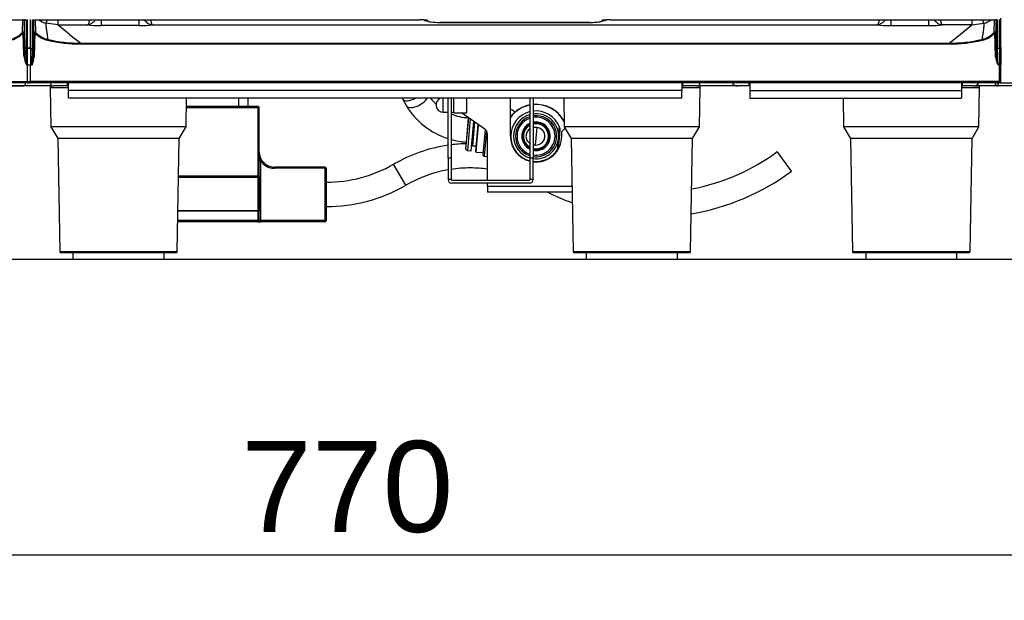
# Model space of a CAD drawing. Header units: millimetres. Extents: x 0 to 200, y 0 to 287.
# Tile 54 of 73: x 64 to 96, y 180 to 199. Entities that reach past the tile are written whole.
import ezdxf
from ezdxf.enums import TextEntityAlignment as Align

# ---------------------------------------------------------------- set-up
doc = ezdxf.new("R2010")
doc.units = ezdxf.units.MM
doc.layers.add('148.257_BW4C_CTM', color=7, linetype='Continuous')
doc.layers.add('Standard', color=7, linetype='Continuous')
doc.styles.add('SEACAD_Arial', font='arial.ttf')
doc.dimstyles.new('ISO_(mm)', dxfattribs={"dimtxt": 3, "dimasz": 3, "dimexe": 1.5, "dimexo": 0, "dimgap": 0.75, "dimtad": 1, "dimdec": 0, "dimlfac": 10, "dimtxsty": 'SEACAD_Arial', "dimblk1": '_SE_FILLED', "dimblk2": '_SE_FILLED', "dimsah": 1, "dimcen": 1.5, "dimadec": 0, "dimazin": 0, "dimtfac": 0.5, "dimtmove": 0, "dimatfit": 3, "dimfxl": 1, "dimarcsym": 0})

# ---------------------------------------------------------------- blocks, each defined once
blk = doc.blocks.new('SE')
at = {"layer": '148.257_BW4C_CTM', "color": 7, "linetype": 'Continuous'}
for p, q in [((53.043, 198.892), (64.126, 198.892)), ((53.043, 198.892), (64.126, 198.892)), ((64.106, 198.477), (64.116, 198.892)), ((64.126, 198.892), (64.126, 198.892)), ((64.168, 198.888), (64.158, 198.458)), ((64.176, 197.993), (64.176, 198.89)), ((64.226, 198.88), (64.226, 197.945)), ((64.278, 197.945), (64.278, 198.898)), ((64.368, 197.945), (64.368, 198.898)), ((64.439, 197.945), (64.439, 198.883)), ((64.469, 197.974), (64.469, 198.889)), ((64.497, 198.892), (77.183, 198.892)), ((64.497, 198.892), (77.183, 198.892)), ((64.53, 198.892), (64.54, 198.477)), ((65.271, 198.722), (64.881, 198.776)), ((65.271, 198.889), (65.271, 198.722)), ((65.271, 198.722), (66.25, 198.722)), ((65.659, 198.412), (65.271, 198.722)), ((66.7, 198.892), (66.7, 198.704)), ((67.936, 198.892), (67.936, 198.704)), ((68.386, 198.722), (92.25, 198.722)), ((77.183, 198.892), (77.183, 198.892)), ((77.444, 198.877), (77.443, 198.857)), ((77.847, 198.803), (77.847, 198.806)), ((82.789, 198.806), (77.847, 198.806)), ((77.847, 198.803), (82.789, 198.803)), ((82.789, 198.803), (82.789, 198.806)), ((83.193, 198.857), (83.192, 198.877)), ((83.453, 198.892), (83.453, 198.892)), ((83.453, 198.892), (96.139, 198.892)), ((83.453, 198.892), (96.139, 198.892)), ((92.7, 198.892), (92.7, 198.704)), ((93.936, 198.892), (93.936, 198.704)), ((95.365, 198.722), (94.386, 198.722)), ((94.977, 198.412), (95.365, 198.722)), ((95.365, 198.889), (95.365, 198.722)), ((95.365, 198.722), (95.755, 198.776)), ((96.096, 198.477), (96.106, 198.892)), ((96.167, 198.89), (96.167, 197.974)), ((96.197, 198.883), (96.197, 197.945)), ((96.268, 197.945), (96.268, 198.898)), ((96.318, 197.995), (96.318, 198.948)), ((64.154, 197.716), (64.128, 198.46)), ((64.158, 198.458), (64.184, 197.714)), ((64.488, 198.458), (64.46, 197.67)), ((64.518, 198.46), (64.49, 197.673)), ((65.659, 198.412), (66.023, 198.121)), ((67.936, 198.704), (66.7, 198.704)), ((92.7, 198.704), (93.936, 198.704)), ((94.613, 198.121), (94.977, 198.412)), ((96.146, 197.673), (96.118, 198.46)), ((96.176, 197.67), (96.148, 198.458)), ((66.023, 198.121), (94.613, 198.121)), ((66.023, 198.095), (66.023, 198.121)), ((66.023, 198.095), (94.613, 198.095)), ((94.613, 198.095), (94.613, 198.121)), ((64.226, 197.945), (64.278, 197.945)), ((64.278, 197.405), (64.278, 197.945)), ((64.368, 197.945), (64.368, 197.405)), ((64.368, 197.945), (64.439, 197.945)), ((96.268, 197.945), (96.197, 197.945)), ((96.268, 197.945), (96.268, 197.405)), ((96.318, 197.995), (96.318, 197.411)), ((64.244, 197.405), (64.184, 197.714)), ((64.46, 197.67), (64.421, 197.405)), ((96.176, 197.67), (96.215, 197.405)), ((96.318, 196.862), (96.318, 197.411)), ((64.278, 197.405), (64.244, 197.405)), ((64.278, 196.857), (64.278, 197.405)), ((64.368, 197.405), (64.421, 197.405)), ((64.368, 196.857), (64.368, 197.405)), ((96.268, 197.405), (96.215, 197.405)), ((96.268, 196.857), (96.268, 197.405)), ((36.398, 196.856), (64.278, 196.856)), ((64.278, 196.812), (36.398, 196.812)), ((64.278, 196.856), (64.278, 196.857)), ((64.278, 196.812), (64.278, 196.856)), ((64.318, 196.832), (64.328, 196.832)), ((64.368, 196.856), (64.368, 196.857)), ((96.268, 196.856), (64.368, 196.856)), ((64.368, 196.812), (64.368, 196.856)), ((96.268, 196.812), (64.368, 196.812)), ((65.588, 196.712), (65.588, 196.812)), ((65.618, 196.563), (65.618, 196.812)), ((85.818, 196.812), (85.818, 196.563)), ((85.848, 196.712), (85.848, 196.812)), ((88.028, 196.712), (88.028, 196.812)), ((88.048, 196.812), (88.048, 196.563)), ((95.018, 196.812), (95.018, 196.563)), ((95.038, 196.812), (95.038, 196.712)), ((96.223, 196.812), (96.223, 196.712)), ((96.268, 196.856), (96.268, 196.857)), ((96.268, 196.812), (96.268, 196.856)), ((96.29, 196.817), (112.813, 196.817)), ((96.318, 196.86), (96.318, 196.862)), ((96.318, 196.862), (96.318, 196.862)), ((64.1, 196.71), (63.018, 196.71)), ((64.1, 196.712), (63.038, 196.712)), ((64.1, 196.712), (64.1, 196.71)), ((65.069, 196.712), (64.122, 196.712)), ((65.019, 196.661), (65.618, 196.661)), ((65.019, 196.661), (65.041, 195.372)), ((65.069, 196.712), (65.138, 196.712)), ((65.572, 196.712), (65.138, 196.712)), ((65.588, 196.712), (65.618, 196.712)), ((65.618, 196.563), (65.618, 196.561)), ((85.818, 196.563), (65.618, 196.563)), ((65.618, 196.312), (65.618, 196.561)), ((85.818, 196.561), (65.618, 196.561)), ((85.818, 196.712), (85.864, 196.712)), ((85.818, 196.661), (86.417, 196.661)), ((85.818, 196.563), (85.818, 196.561)), ((85.818, 196.312), (85.818, 196.561)), ((86.298, 196.712), (85.864, 196.712)), ((86.298, 196.712), (86.367, 196.712)), ((87.648, 196.712), (86.367, 196.712)), ((86.395, 195.372), (86.417, 196.661)), ((88.028, 196.712), (87.648, 196.712)), ((88.048, 196.712), (88.028, 196.712)), ((88.048, 196.563), (88.048, 196.561)), ((88.048, 196.563), (95.018, 196.563)), ((88.048, 196.561), (88.048, 196.312)), ((88.048, 196.561), (95.018, 196.561)), ((95.018, 196.712), (95.064, 196.712)), ((95.018, 196.661), (95.617, 196.661)), ((95.018, 196.563), (95.018, 196.561)), ((95.018, 196.561), (95.018, 196.312)), ((95.418, 196.712), (95.064, 196.712)), ((95.418, 196.712), (95.567, 196.712)), ((96.223, 196.712), (95.567, 196.712)), ((95.595, 195.372), (95.617, 196.661)), ((112.813, 196.712), (96.223, 196.712)), ((85.818, 196.312), (65.618, 196.312)), ((69.495, 195.372), (69.511, 196.312)), ((71.233, 196.042), (71.233, 196.312)), ((71.533, 196.042), (71.533, 196.312)), ((76.619, 196.285), (76.748, 196.057)), ((77.958, 195.847), (77.958, 196.312)), ((78.118, 194.332), (78.118, 196.312)), ((78.218, 196.312), (78.218, 194.332)), ((78.305, 195.827), (78.305, 196.312)), ((78.736, 195.827), (78.736, 196.312)), ((80.169, 195.057), (80.169, 196.312)), ((80.818, 194.332), (80.818, 196.312)), ((80.918, 196.312), (80.918, 194.332)), ((81.925, 196.312), (81.941, 195.372)), ((88.048, 196.312), (95.018, 196.312)), ((91.125, 196.312), (91.141, 195.372)), ((69.506, 196.042), (71.863, 196.042)), ((69.506, 196.002), (71.863, 196.002)), ((71.863, 196.042), (71.863, 196.002)), ((71.863, 193.741), (71.863, 196.002)), ((71.863, 196.002), (71.903, 196.002)), ((71.903, 193.741), (71.903, 196.002)), ((77.958, 195.847), (78.118, 195.847)), ((78.218, 195.847), (78.305, 195.847)), ((78.305, 195.827), (78.736, 195.827)), ((79.329, 195.292), (78.563, 195.827)), ((80.171, 195.934), (80.169, 195.915)), ((80.171, 195.934), (80.169, 195.934)), ((78.708, 194.636), (78.798, 195.662)), ((78.783, 195.664), (78.713, 194.867)), ((78.846, 195.63), (78.754, 194.582)), ((78.883, 194.571), (78.969, 195.544)), ((78.929, 194.745), (78.997, 195.524)), ((69.495, 195.372), (65.041, 195.372)), ((65.041, 195.372), (65.268, 194.979)), ((69.268, 194.979), (69.495, 195.372)), ((79.101, 195.451), (79.023, 194.559)), ((79.041, 194.537), (79.12, 195.438)), ((79.337, 195.285), (79.265, 194.457)), ((79.383, 195.234), (79.31, 194.403)), ((81.039, 195.346), (80.989, 194.768)), ((81.794, 195.099), (81.811, 195.299)), ((81.959, 195.312), (81.859, 195.212)), ((81.859, 195.057), (81.859, 195.212)), ((86.395, 195.372), (81.941, 195.372)), ((81.941, 195.372), (82.168, 194.979)), ((81.976, 195.312), (81.959, 195.312)), ((86.168, 194.979), (86.395, 195.372)), ((95.595, 195.372), (91.141, 195.372)), ((91.141, 195.372), (91.368, 194.979)), ((95.368, 194.979), (95.595, 195.372)), ((69.268, 194.979), (65.268, 194.979)), ((65.268, 194.979), (65.333, 191.261)), ((69.203, 191.261), (69.268, 194.979)), ((79.414, 193.612), (79.414, 195.128)), ((81.757, 194.681), (81.774, 194.879)), ((81.77, 194.855), (81.774, 194.879)), ((81.774, 194.879), (81.794, 195.099)), ((81.793, 195.099), (81.793, 195.125)), ((86.168, 194.979), (82.168, 194.979)), ((82.168, 194.979), (82.233, 191.261)), ((86.103, 191.261), (86.168, 194.979)), ((95.368, 194.979), (91.368, 194.979)), ((91.368, 194.979), (91.433, 191.261)), ((95.303, 191.261), (95.368, 194.979)), ((71.943, 194.259), (71.903, 194.542)), ((78.708, 194.636), (78.754, 194.582)), ((78.754, 194.582), (78.883, 194.571)), ((78.929, 194.745), (79.038, 194.736)), ((79.023, 194.559), (79.041, 194.537)), ((79.041, 194.537), (79.27, 194.517)), ((89.428, 193.906), (88.952, 194.55)), ((71.903, 194.259), (71.943, 194.259)), ((71.943, 194.259), (71.943, 192.282)), ((78.218, 194.332), (78.118, 194.332)), ((78.118, 194.332), (78.118, 193.632)), ((78.218, 194.332), (78.218, 193.632)), ((79.31, 194.403), (79.414, 194.394)), ((80.918, 194.332), (80.818, 194.332)), ((80.818, 193.632), (80.818, 194.332)), ((80.918, 193.632), (80.918, 194.332)), ((74.063, 194.042), (72.403, 194.042)), ((72.403, 194.002), (72.403, 194.042)), ((74.063, 194.002), (72.403, 194.002)), ((74.063, 194.042), (74.063, 194.002)), ((74.063, 194.002), (74.063, 192.282)), ((74.063, 194.002), (74.103, 194.002)), ((74.103, 194.002), (74.103, 192.282)), ((76.726, 193.444), (76.327, 194.137)), ((71.863, 193.741), (69.246, 193.741)), ((69.246, 193.713), (71.863, 193.713)), ((71.863, 193.741), (71.863, 193.713)), ((71.903, 193.741), (71.863, 193.741)), ((71.863, 192.612), (71.863, 193.713)), ((71.903, 193.741), (71.903, 192.584)), ((78.218, 193.632), (78.118, 193.632)), ((78.238, 193.612), (80.798, 193.612)), ((80.918, 193.632), (80.818, 193.632)), ((80.798, 193.512), (78.238, 193.512)), ((79.414, 193.412), (79.414, 193.512)), ((79.414, 193.412), (79.414, 193.212)), ((79.414, 193.412), (82.195, 193.412)), ((82.199, 193.212), (79.414, 193.212)), ((71.863, 192.584), (69.226, 192.584)), ((69.227, 192.612), (71.863, 192.612)), ((71.863, 192.612), (71.863, 192.584)), ((71.863, 192.282), (71.863, 192.584)), ((71.863, 192.584), (71.903, 192.584)), ((71.903, 192.282), (71.903, 192.584)), ((71.863, 192.242), (69.22, 192.242)), ((71.863, 192.282), (69.221, 192.282)), ((71.863, 192.282), (71.863, 192.242)), ((71.903, 192.282), (71.863, 192.282)), ((71.863, 192.242), (71.943, 192.242)), ((71.903, 192.282), (71.943, 192.282)), ((74.063, 192.282), (71.943, 192.282)), ((71.943, 192.242), (71.943, 192.282)), ((74.063, 192.242), (71.943, 192.242)), ((74.103, 192.282), (74.063, 192.282)), ((74.063, 192.282), (74.063, 192.242)), ((65.333, 191.261), (69.203, 191.261)), ((82.233, 191.261), (86.103, 191.261)), ((91.433, 191.261), (95.303, 191.261)), ((69.153, 191.212), (65.383, 191.212)), ((65.768, 191.212), (65.768, 191.012)), ((65.768, 191.012), (68.768, 191.012)), ((68.768, 191.012), (68.768, 191.212)), ((86.053, 191.212), (82.283, 191.212)), ((82.668, 191.212), (82.668, 191.012)), ((82.668, 191.012), (85.668, 191.012)), ((85.668, 191.012), (85.668, 191.212)), ((95.253, 191.212), (91.483, 191.212)), ((91.868, 191.212), (91.868, 191.012)), ((91.868, 191.012), (94.868, 191.012)), ((94.868, 191.012), (94.868, 191.212))]:
    blk.add_line(p, q, dxfattribs=at)
for centre, radius, start, end in [((-3.504, 197.176), 68.004, 1.08031, 1.4465), ((63.761, 198.964), 0.739, 354.3546, 354.3811), ((65.102, 199.545), 0.8, 235.3215, 254.0208), ((77.124, 195.484), 3.408, 84.6188, 89.0207), ((83.512, 195.484), 3.408, 90.9793, 95.3812), ((95.532, 199.549), 0.805, 286.0745, 304.6591), ((96.851, 198.963), 0.716, 185.6857, 185.713), ((164.14, 197.176), 68.004, 178.55291, 178.91969), ((63.521, 199.027), 0.803, 283.2026, 316.7786), ((63.524, 199.027), 0.828, 283.0926, 316.8584), ((64.056, 198.39), 0.101, 44.1868, 59.9218), ((65.123, 199.027), 0.829, 223.1592, 256.8898), ((65.122, 199.023), 0.798, 223.1182, 256.9008), ((95.514, 199.023), 0.798, 283.1029, 316.8783), ((95.513, 199.028), 0.83, 283.1277, 316.8233), ((65.204, 198.163), 0.275, 162.5665, 168.0583), ((66.025, 202.92), 4.825, 256.9386, 269.9736), ((66.024, 202.906), 4.785, 256.9232, 269.9854), ((94.612, 202.906), 4.785, 270.0146, 283.0768), ((94.611, 202.919), 4.824, 270.0262, 283.0616), ((95.432, 198.163), 0.275, 11.9417, 17.4335), ((101.196, 198.917), 36.983, 181.5055, 182.3423), ((26.334, 198.916), 38.117, 357.7275, 358.5394), ((134.302, 198.916), 38.117, 181.4606, 182.2725), ((65.07, 197.813), 0.921, 186.0468, 206.2974), ((63.643, 197.748), 0.851, 336.2224, 354.9126), ((96.993, 197.748), 0.851, 185.0874, 203.7776), ((64.1, 196.828), 0.118, 270, 352.1024), ((64.1, 196.831), 0.118, 270, 350.9694), ((64.278, 196.862), 0.05, 270, 334.2389), ((64.368, 196.862), 0.05, 205.7611, 270), ((65.138, 196.832), 0.12, 189.5941, 270), ((86.298, 196.832), 0.12, 270, 350.4059), ((87.648, 196.912), 0.2, 210, 270), ((95.418, 196.912), 0.2, 270, 330), ((96.223, 196.817), 0.105, 182.729, 270), ((96.223, 196.817), 0.025, 191.5353, 270), ((96.268, 196.862), 0.05, 270, 357.9924), ((65.069, 196.662), 0.05, 90, 181), ((86.367, 196.662), 0.05, 359, 90), ((95.567, 196.662), 0.05, 359, 90), ((75.186, 195.38), 1.695, 32.2853, 33.3858), ((78.877, 197.356), 1.695, 217.905, 227.2836), ((77.958, 196.087), 0.24, 110.544, 270), ((71.863, 196.002), 0.04, 0, 90), ((78.876, 197.354), 2.493, 211.3626, 252.2448), ((78.877, 197.356), 1.695, 246.9752, 266.8248), ((81.014, 195.057), 1.05, 100.7512, 143.5873), ((81.014, 195.057), 1.045, 100.8032, 143.9606), ((80.153, 195.735), 0.2, 33.4968, 85), ((81.014, 195.057), 0.833, 103.5999, 256.4001), ((81.014, 195.057), 1.05, 28.3206, 95.2387), ((81.014, 195.057), 1.045, 27.7851, 95.2639), ((81.014, 195.057), 0.833, 21.8798, 96.6089), ((81.014, 195.057), 0.743, 0, 97.4137), ((81.014, 195.057), 0.743, 105.2851, 254.7149), ((81.014, 195.057), 0.675, 106.8642, 253.1358), ((81.014, 195.057), 0.625, 108.2586, 251.7414), ((81.014, 195.057), 0.47, 114.6015, 245.3985), ((81.014, 195.057), 0.675, 0, 98.1633), ((81.014, 195.057), 0.625, 0, 98.8212), ((81.014, 195.057), 0.47, 0, 101.7572), ((81.014, 195.057), 0.447, 0, 102.3914), ((81.014, 195.057), 0.445, 0, 102.4556), ((81.014, 195.057), 0.441, 0, 102.5538), ((81.014, 195.057), 0.411, 0, 103.4769), ((79.214, 195.128), 0.2, 0, 55), ((81.014, 195.057), 0.447, 116.0031, 243.9969), ((81.014, 195.057), 0.445, 116.1457, 243.8543), ((81.014, 195.057), 0.441, 116.3639, 243.6361), ((81.014, 195.057), 0.411, 118.4337, 241.5663), ((81.014, 195.057), 0.29, 265, 85), ((-31.653, 205.103), 113.856, 354.90524, 355.09476), ((81.014, 195.057), 0.833, 16.8793, 21.8798), ((78.876, 197.354), 2.493, 254.6149, 266.2451), ((81.014, 195.057), 0.845, 180, 256.5969), ((81.014, 195.057), 0.743, 262.5863, 0), ((81.014, 195.057), 0.675, 261.8367, 0), ((81.014, 195.057), 0.47, 258.2428, 0), ((81.014, 195.057), 0.625, 261.1788, 0), ((81.014, 195.057), 0.441, 257.4462, 0), ((81.014, 195.057), 0.411, 256.5231, 0), ((81.014, 195.057), 0.447, 257.6086, 0), ((81.014, 195.057), 0.445, 257.5444, 0), ((81.014, 195.057), 0.845, 263.4853, 0), ((-44.371, 205.838), 126.591, 354.91477, 355.08523), ((72.403, 194.542), 0.5, 180, 270), ((78.849, 189.762), 5.05, 98.3239, 119.9609), ((78.849, 189.762), 5.05, 91.4238, 97.179), ((78.926, 194.715), 0.03, 85, 175), ((81.014, 195.057), 0.833, 263.3911, 328.1202), ((81.014, 195.057), 0.833, 328.1202, 333.1207), ((84.848, 200.103), 6.905, 280.7715, 306.4616), ((72.403, 194.542), 0.54, 211.5863, 270), ((79.315, 194.453), 0.05, 175, 265), ((74.063, 194.002), 0.04, 0, 90), ((74.103, 197.995), 4.453, 270, 299.9609), ((78.849, 189.762), 4.25, 99.9051, 119.9609), ((78.849, 189.762), 4.25, 90, 98.5394), ((78.849, 189.762), 4.25, 82.3651, 90), ((84.848, 200.103), 7.705, 279.5346, 306.4616), ((78.238, 193.632), 0.12, 180, 270), ((78.238, 193.632), 0.02, 180, 270), ((80.798, 193.632), 0.12, 270, 0), ((80.798, 193.632), 0.02, 270, 0), ((74.103, 197.995), 5.253, 270, 299.9609), ((84.848, 200.103), 7.705, 243.4241, 249.9356), ((71.863, 192.282), 0.04, 270, 0), ((74.063, 192.282), 0.04, 270, 0), ((65.383, 191.262), 0.05, 181, 270), ((69.153, 191.262), 0.05, 270, 359), ((82.283, 191.262), 0.05, 181, 270), ((86.053, 191.262), 0.05, 270, 359), ((91.483, 191.262), 0.05, 181, 270), ((95.253, 191.262), 0.05, 270, 359)]:
    blk.add_arc(centre, radius, start, end, dxfattribs=at)
for centre, major_axis, ratio, start_param, end_param in [((64.126, 198.88), (-0.1, 0), 0.123668, 3.141689, 4.718681), ((64.226, 198.929), (-0.05, 0), 0.992546, 0.972178, 1.570796), ((64.439, 198.912), (0.03, 0), 0.992546, 4.712389, 5.210518), ((65.033, 199.304), (-0.153, -0.528), 0.034069, 0.066542, 0.686241), ((66.704, 198.757), (-0.6, 0), 0.089045, 0.71088, 1.563418), ((67.932, 198.757), (0.6, 0), 0.089045, 4.719767, 5.572305), ((77.443, 199.154), (0.3, -0.013), 0.992533, 4.316105, 4.754489), ((77.843, 198.856), (0.4, 0), 0.125516, 3.136403, 4.721113), ((82.793, 198.856), (-0.4, 0), 0.125516, 1.562073, 3.146782), ((83.193, 199.154), (-0.3, -0.013), 0.992533, 1.528696, 1.967081), ((92.704, 198.757), (-0.6, 0), 0.089045, 0.71088, 1.563418), ((93.932, 198.757), (0.6, 0), 0.089045, 4.719767, 5.572305), ((95.603, 199.304), (0.153, -0.528), 0.034069, -0.686241, -0.066542), ((96.197, 198.912), (-0.03, 0), 0.992546, 1.091203, 1.570796), ((64.128, 198.457), (0.03, 0.001), 0.121796, 0.004381, 1.566545), ((64.518, 198.457), (-0.03, -0.0006), 0.996897, 3.882124, 6.227923), ((64.518, 198.457), (-0.03, 0.001), 0.121796, 4.71664, 6.278804), ((96.118, 198.457), (-0.03, 0.0006), 0.996897, 3.196855, 5.54264), ((96.118, 198.457), (0.03, 0.001), 0.121796, 0.004381, 1.566545), ((64.2, 197.328), (-0.024, 0.67), 0.004346, 0.122019, 0.956978), ((64.226, 197.995), (0.05, 0), 0.992546, 3.177279, 4.712389), ((64.278, 197.995), (0.05, 0), 0.992546, 4.712389, 6.283185), ((64.368, 197.995), (0.05, 0), 0.992546, 3.141593, 4.712389), ((64.439, 197.975), (-0.03, 0), 0.992546, 1.570796, 3.105906), ((64.446, 197.328), (0.023, 0.65), 0.004346, -1.017327, -0.122019), ((96.197, 197.975), (-0.03, 0), 0.992546, 0.035687, 1.570796), ((96.19, 197.328), (-0.023, 0.65), 0.004346, 0.122019, 1.017327), ((96.268, 197.995), (-0.05, 0), 0.992546, 1.570796, 3.141593), ((64.278, 197.411), (0.05, 0), 0.121869, 4.712389, 6.283185), ((64.368, 197.411), (0.05, 0), 0.121869, 3.141593, 4.712389), ((64.49, 197.669), (-0.03, 0.001), 0.121796, 4.71664, 6.278804), ((96.146, 197.669), (0.03, 0.001), 0.121796, 0.004381, 1.566545), ((96.268, 197.411), (-0.05, 0), 0.121869, 1.570796, 3.141593), ((64.278, 196.863), (0.05, -0.0009), 0.121832, 4.714524, 6.283185), ((64.278, 196.862), (-0.05, 0.0018), 0.121796, 1.575066, 3.141593), ((64.368, 196.863), (-0.05, -0.0009), 0.121832, 0.002135, 1.568662), ((64.368, 196.862), (0.05, 0.0018), 0.121796, 3.141593, 4.70812), ((96.268, 196.863), (0.05, -0.0009), 0.121832, 4.714524, 6.281051), ((96.268, 196.862), (0.05, -0.0018), 0.121796, 4.716658, 6.283185), ((76.967, 196.482), (-0.348, -0.197), 0.468838, 0.0046, 1.538378), ((77.096, 196.254), (-0.348, -0.197), 0.468838, 0, 2.494089), ((71.863, 193.741), (-0.04, 0), 0.699843, 1.570796, 3.141593), ((71.863, 192.584), (0.04, 0), 0.699843, 0, 1.570796)]:
    blk.add_ellipse(centre, major_axis=major_axis, ratio=ratio, start_param=start_param, end_param=end_param, dxfattribs=at)
for points in [[(64.439, 198.883), (64.439, 198.885), (64.453, 198.889), (64.482, 198.891), (64.497, 198.892)], [(96.197, 198.883), (96.197, 198.885), (96.183, 198.889), (96.154, 198.891), (96.139, 198.892)]]:
    blk.add_open_spline(points, degree=3, dxfattribs=at)
for points, knots in [([(64.462, 198.889), (64.463, 198.889), (64.466, 198.889), (64.473, 198.89), (64.48, 198.891), (64.485, 198.891)], [0.5206162, 0.5206162, 0.5206162, 0.5206162, 0.6411306, 0.808147, 1, 1, 1, 1]), ([(64.881, 198.776), (64.881, 198.773), (64.879, 198.766), (64.877, 198.755), (64.876, 198.743), (64.876, 198.731), (64.876, 198.713), (64.878, 198.688), (64.883, 198.646), (64.89, 198.59), (64.903, 198.505), (64.921, 198.39), (64.934, 198.296), (64.941, 198.245)], [0, 0, 0, 0, 0.023097, 0.047145, 0.072143, 0.098093, 0.124995, 0.182947, 0.250003, 0.368498, 0.500001, 0.727809, 1, 1, 1, 1]), ([(66.315, 198.889), (66.314, 198.882), (66.303, 198.831), (66.281, 198.758), (66.26, 198.727), (66.25, 198.722)], [0.4585065, 0.4585065, 0.4585065, 0.4585065, 0.5, 0.75, 1, 1, 1, 1]), ([(66.514, 198.888), (66.508, 198.88), (66.477, 198.844), (66.43, 198.8), (66.378, 198.766), (66.343, 198.748), (66.311, 198.735), (66.285, 198.728), (66.267, 198.724), (66.257, 198.723), (66.252, 198.722), (66.25, 198.722)], [0.455751, 0.455751, 0.455751, 0.455751, 0.5008352, 0.6640751, 0.7502825, 0.8129306, 0.8753789, 0.9378159, 0.9690019, 0.9845862, 1, 1, 1, 1]), ([(68.122, 198.888), (68.13, 198.878), (68.175, 198.826), (68.265, 198.754), (68.347, 198.726), (68.386, 198.722)], [0.4437042, 0.4437042, 0.4437042, 0.4437042, 0.5, 0.75, 1, 1, 1, 1]), ([(68.321, 198.889), (68.322, 198.884), (68.323, 198.877), (68.325, 198.868), (68.327, 198.861), (68.329, 198.852), (68.332, 198.84), (68.336, 198.827), (68.34, 198.813), (68.345, 198.798), (68.35, 198.782), (68.356, 198.766), (68.363, 198.751), (68.37, 198.738), (68.378, 198.728), (68.384, 198.724), (68.386, 198.722)], [0.4701086, 0.4701086, 0.4701086, 0.4701086, 0.5004294, 0.5090125, 0.5225708, 0.5411041, 0.5646124, 0.5930953, 0.6265527, 0.6649841, 0.7083891, 0.7567673, 0.8101181, 0.8684409, 0.9317351, 1, 1, 1, 1]), ([(92.315, 198.889), (92.314, 198.882), (92.303, 198.831), (92.281, 198.758), (92.26, 198.727), (92.25, 198.722)], [0.4585065, 0.4585065, 0.4585065, 0.4585065, 0.5, 0.75, 1, 1, 1, 1]), ([(92.514, 198.888), (92.508, 198.88), (92.477, 198.844), (92.43, 198.8), (92.378, 198.766), (92.343, 198.748), (92.311, 198.735), (92.285, 198.728), (92.267, 198.724), (92.257, 198.723), (92.252, 198.722), (92.25, 198.722)], [0.455751, 0.455751, 0.455751, 0.455751, 0.5008352, 0.6640751, 0.7502825, 0.8129306, 0.8753789, 0.9378159, 0.9690019, 0.9845862, 1, 1, 1, 1]), ([(94.122, 198.888), (94.13, 198.878), (94.175, 198.826), (94.265, 198.754), (94.347, 198.726), (94.386, 198.722)], [0.4437042, 0.4437042, 0.4437042, 0.4437042, 0.5, 0.75, 1, 1, 1, 1]), ([(94.321, 198.889), (94.322, 198.884), (94.323, 198.877), (94.325, 198.868), (94.327, 198.861), (94.329, 198.852), (94.332, 198.84), (94.336, 198.827), (94.34, 198.813), (94.345, 198.798), (94.35, 198.782), (94.356, 198.766), (94.363, 198.751), (94.37, 198.738), (94.378, 198.728), (94.384, 198.724), (94.386, 198.722)], [0.4701086, 0.4701086, 0.4701086, 0.4701086, 0.5004294, 0.5090125, 0.5225708, 0.5411041, 0.5646124, 0.5930953, 0.6265527, 0.6649841, 0.7083891, 0.7567673, 0.8101181, 0.8684409, 0.9317351, 1, 1, 1, 1]), ([(95.755, 198.776), (95.765, 198.74), (95.755, 198.657), (95.736, 198.523), (95.714, 198.385), (95.701, 198.292), (95.695, 198.245)], [0, 0, 0, 0, 0.245562, 0.499045, 0.752528, 1, 1, 1, 1]), ([(96.139, 198.892), (96.147, 198.891), (96.157, 198.89), (96.167, 198.89), (96.17, 198.89), (96.171, 198.891), (96.171, 198.891)], [0, 0, 0, 0, 0.3214493, 0.4562748, 0.5767667, 0.6247243, 0.6247243, 0.6247243, 0.6247243]), ([(64.158, 198.458), (64.157, 198.463), (64.155, 198.473), (64.146, 198.481), (64.138, 198.485), (64.132, 198.487), (64.126, 198.486), (64.117, 198.485), (64.111, 198.481), (64.106, 198.477)], [0, 0, 0, 0, 0.236826, 0.403884, 0.499912, 0.625525, 0.697477, 0.751469, 1, 1, 1, 1]), ([(64.54, 198.477), (64.539, 198.477), (64.536, 198.476), (64.528, 198.47), (64.523, 198.465), (64.518, 198.46)], [0, 0, 0, 0, 0.5, 0.5, 1, 1, 1, 1]), ([(96.118, 198.46), (96.113, 198.465), (96.108, 198.47), (96.1, 198.476), (96.097, 198.477), (96.096, 198.477)], [0, 0, 0, 0, 0.5, 0.5, 1, 1, 1, 1]), ([(64.184, 197.714), (64.184, 197.714), (64.181, 197.715), (64.17, 197.716), (64.161, 197.716), (64.154, 197.716)], [0, 0, 0, 0, 0.496095, 0.496095, 1, 1, 1, 1]), ([(80.818, 195.304), (80.782, 195.281), (80.722, 195.224), (80.673, 195.087), (80.697, 194.944), (80.757, 194.862), (80.803, 194.827), (80.816, 194.819)], [0.2516701, 0.2516701, 0.2516701, 0.2516701, 0.3882724, 0.4995731, 0.6111197, 0.7487042, 0.8014538, 0.8014538, 0.8014538, 0.8014538]), ([(81.039, 195.346), (81.035, 195.346), (81.024, 195.347), (81.008, 195.349), (80.989, 195.35), (80.968, 195.35), (80.945, 195.348), (80.928, 195.346), (80.919, 195.344), (80.918, 195.344)], [0, 0, 0, 0, 0.0116983, 0.0272459, 0.0472232, 0.0718992, 0.0970237, 0.1255599, 0.129627, 0.129627, 0.129627, 0.129627]), ([(81.774, 194.879), (81.774, 194.88), (81.774, 194.885), (81.765, 194.888), (81.757, 194.889), (81.75, 194.89), (81.746, 194.89), (81.745, 194.891), (81.745, 194.891)], [0, 0, 0, 0, 0.061065, 0.246043, 0.446378, 0.617624, 0.857853, 1, 1, 1, 1]), ([(81.763, 195.094), (81.763, 195.094), (81.764, 195.094), (81.772, 195.094), (81.782, 195.094), (81.791, 195.095), (81.793, 195.098), (81.793, 195.099)], [0, 0, 0, 0, 0.254452, 0.509015, 0.763805, 0.927256, 1, 1, 1, 1]), ([(80.917, 194.777), (80.926, 194.776), (80.943, 194.773), (80.966, 194.77), (80.982, 194.769), (80.989, 194.768)], [0.92789709, 0.92789709, 0.92789709, 0.92789709, 0.95824276, 0.98306747, 1, 1, 1, 1])]:
    blk.add_open_spline(points, degree=3, knots=knots, dxfattribs=at)
blk = doc.blocks.new('DMBLK7')
at = {"layer": 'Standard', "linetype": 'Continuous'}
for points in [[(124.029, 252.576), (123.529, 255.576), (123.029, 252.576)], [(124.029, 194.012), (123.029, 194.012), (123.529, 191.012)]]:
    blk.add_hatch(color=7, dxfattribs=at).paths.add_polyline_path(points)
at = {"layer": 'Standard', "color": 7, "linetype": 'Continuous'}
for p, q in [((74.888, 255.576), (125.029, 255.576)), ((123.529, 255.576), (123.529, 191.012)), ((39.288, 191.012), (125.029, 191.012))]:
    blk.add_line(p, q, dxfattribs=at)
at = {"layer": 'Standard', "color": 7, "linetype": 'Continuous', "style": 'SEACAD_Arial'}
blk.add_text('646', height=3, rotation=90, dxfattribs=at).set_placement((119.779, 219.772), align=Align.TOP_LEFT)
blk = doc.blocks.new('_SE_FILLED')
at = {"color": 0}
blk.add_line((0, 0), (-1, 0), dxfattribs=at)
blk.add_solid([(0, 0), (-1, -0.1665), (-1, 0.1665), (0, 0)], dxfattribs=at)
blk = doc.blocks.new('DMBLK8')
at = {"layer": 'Standard', "linetype": 'Continuous'}
for points in [[(39.348, 180.773), (39.348, 181.773), (36.348, 181.273)], [(110.298, 180.773), (113.298, 181.273), (110.298, 181.773)]]:
    blk.add_hatch(color=7, dxfattribs=at).paths.add_polyline_path(points)
at = {"layer": 'Standard', "color": 7, "linetype": 'Continuous'}
for p, q in [((36.348, 196.832), (36.348, 179.773)), ((113.298, 196.832), (113.298, 179.773)), ((36.348, 181.273), (113.298, 181.273))]:
    blk.add_line(p, q, dxfattribs=at)
at = {"layer": 'Standard', "color": 7, "linetype": 'Continuous', "style": 'SEACAD_Arial'}
blk.add_text('770', height=3, dxfattribs=at).set_placement((71.301, 185.023), align=Align.TOP_LEFT)

msp = doc.modelspace()

# ---------------------------------------------------------------- block references
at = {"layer": 'Standard'}
msp.add_blockref('SE', (0, 0), dxfattribs=at)

# ---------------------------------------------------------------- dimensions: what is measured, and where the dimension line sits
at = {"layer": 'Standard', "color": 7, "linetype": 'Continuous'}
for base, p1, p2, angle, picture, middle, dimtype in [((123.529, 191.012), (65.098, 255.576), (39.288, 191.012), 90, 'DMBLK7', (123.529, 223.294), 160), ((36.348007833, 181.27323575), (36.348007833, 196.832127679), (113.298007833, 196.832127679), 0, 'DMBLK8', (74.823007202, 181.27323575), 161)]:
    dim = msp.add_linear_dim(base=base, p1=p1, p2=p2, angle=angle, text='\\A1;<>', dimstyle='ISO_(mm)', dxfattribs=at)
    dim.commit()
    dim.dimension.update_dxf_attribs({"geometry": picture, "text_midpoint": middle, "dimtype": dimtype})

doc.saveas('drawing.dxf')
